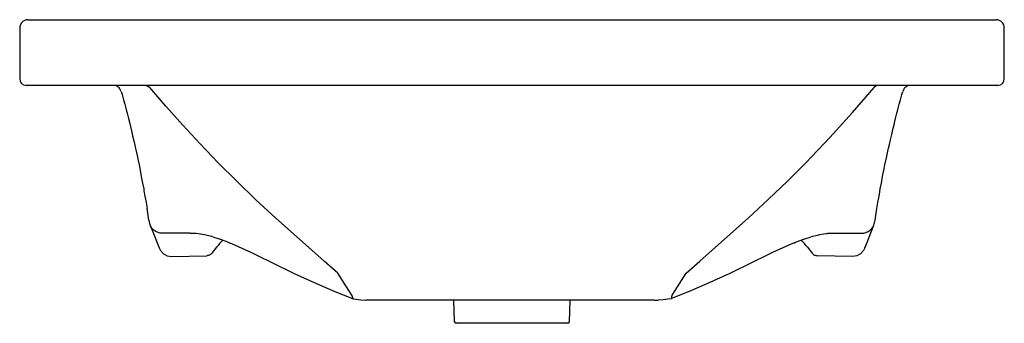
# Model space of a CAD drawing. Header units: millimetres. Extents: x 4654.965 to 4655.565, y 2575.919 to 2576.104.
import ezdxf

# ---------------------------------------------------------------- set-up
doc = ezdxf.new("R2010")
doc.units = ezdxf.units.MM
doc.layers.add('SANINDUSA', color=3, linetype='Continuous')

msp = doc.modelspace()

# ---------------------------------------------------------------- linework, layer by layer
at = {"layer": 'SANINDUSA'}
for p, q in [((4654.96959, 2576.10359), (4655.55959, 2576.10359)), ((4654.96459, 2576.09859), (4654.96459, 2576.06759)), ((4655.56459, 2576.06759), (4655.56459, 2576.09859)), ((4655.56059, 2576.06359), (4654.96859, 2576.06359)), ((4655.04331, 2575.98149), (4655.04218, 2575.98854)), ((4655.48584, 2575.98135), (4655.48699, 2575.98854)), ((4655.04331, 2575.98149), (4655.04334, 2575.98135)), ((4655.04334, 2575.98135), (4655.04375, 2575.97949)), ((4655.05719, 2575.95936), (4655.07857, 2575.95978)), ((4655.11028, 2575.95946), (4655.11277, 2575.95825)), ((4655.47199, 2575.95936), (4655.4506, 2575.95978)), ((4655.15847, 2575.9491), (4655.15858, 2575.94915)), ((4655.1779, 2575.93259), (4655.17552, 2575.93259)), ((4655.35127, 2575.93259), (4655.1779, 2575.93259)), ((4655.22955, 2575.91956), (4655.2291, 2575.93259)), ((4655.29962, 2575.91956), (4655.30007, 2575.93259)), ((4655.35127, 2575.93259), (4655.35365, 2575.93259)), ((4655.29862, 2575.91859), (4655.23055, 2575.91859))]:
    msp.add_line(p, q, dxfattribs=at)
at = {"layer": 'SANINDUSA', "flags": 128}
for points in [[(4655.02639, 2576.05993), (4655.02611, 2576.06069), (4655.02571, 2576.06139), (4655.02521, 2576.06202), (4655.02461, 2576.06257), (4655.02393, 2576.063), (4655.02319, 2576.06332), (4655.0224, 2576.06352), (4655.0216, 2576.06359)], [(4655.02639, 2576.05993), (4655.02694, 2576.05795), (4655.02781, 2576.05481), (4655.02856, 2576.05204), (4655.02918, 2576.0497), (4655.02966, 2576.04786), (4655.03001, 2576.04654), (4655.0304, 2576.045), (4655.03083, 2576.04334), (4655.0314, 2576.04106), (4655.03202, 2576.03853), (4655.03269, 2576.03579), (4655.03339, 2576.03283), (4655.0341, 2576.02979), (4655.03469, 2576.0272), (4655.03515, 2576.02518), (4655.03554, 2576.02341), (4655.03608, 2576.02091), (4655.03674, 2576.01783), (4655.03731, 2576.01509), (4655.03776, 2576.01289), (4655.03821, 2576.01065), (4655.03871, 2576.00807), (4655.03949, 2576.00397), (4655.04014, 2576.00047), (4655.04033, 2575.99939), (4655.04052, 2575.99834), (4655.04074, 2575.99709), (4655.04109, 2575.99508), (4655.04157, 2575.99224), (4655.04218, 2575.98854)], [(4655.04116, 2576.06359), (4655.04257, 2576.06327), (4655.04384, 2576.06236)], [(4655.13319, 2575.97139), (4655.12064, 2575.98263), (4655.10854, 2575.99385), (4655.09682, 2576.00513), (4655.08554, 2576.01641), (4655.07451, 2576.02787), (4655.06391, 2576.03933), (4655.05368, 2576.05084), (4655.04384, 2576.06236)], [(4655.39598, 2575.97139), (4655.40857, 2575.98267), (4655.42071, 2575.99393), (4655.4324, 2576.00518), (4655.44364, 2576.01641), (4655.45827, 2576.03171), (4655.47215, 2576.04703), (4655.48533, 2576.06236)], [(4655.48802, 2576.06359), (4655.4866, 2576.06327), (4655.48533, 2576.06236)], [(4655.48699, 2575.98854), (4655.4876, 2575.99224), (4655.48808, 2575.99508), (4655.48843, 2575.99709), (4655.48903, 2576.00047), (4655.48968, 2576.00397), (4655.49046, 2576.00807), (4655.4912, 2576.01181), (4655.49186, 2576.01509), (4655.49276, 2576.01939), (4655.49363, 2576.02341), (4655.49405, 2576.0253), (4655.49455, 2576.02752), (4655.4952, 2576.03037), (4655.49597, 2576.03364), (4655.49671, 2576.03672), (4655.4974, 2576.03957), (4655.49789, 2576.04154), (4655.49834, 2576.04334), (4655.49877, 2576.045), (4655.49917, 2576.04654), (4655.49951, 2576.04786), (4655.49999, 2576.0497), (4655.50061, 2576.05204), (4655.50136, 2576.05481), (4655.50223, 2576.05795), (4655.50278, 2576.05993)], [(4655.50758, 2576.06359), (4655.50677, 2576.06352), (4655.50599, 2576.06332), (4655.50525, 2576.063), (4655.50457, 2576.06257), (4655.50397, 2576.06203), (4655.50346, 2576.0614), (4655.50306, 2576.06069), (4655.50278, 2576.05994)], [(4655.04409, 2575.97842), (4655.04527, 2575.97544), (4655.04953, 2575.96448)], [(4655.05169, 2575.97343), (4655.05026, 2575.97352), (4655.04887, 2575.97386), (4655.04757, 2575.97445), (4655.04639, 2575.97526), (4655.04538, 2575.97626), (4655.04457, 2575.97743), (4655.04409, 2575.97842)], [(4655.47748, 2575.97343), (4655.47891, 2575.97352), (4655.4803, 2575.97386), (4655.48161, 2575.97445), (4655.48278, 2575.97526), (4655.48379, 2575.97626), (4655.4846, 2575.97743), (4655.48508, 2575.97842)], [(4655.47963, 2575.96448), (4655.48042, 2575.9665), (4655.48508, 2575.97842)], [(4655.06854, 2575.9736), (4655.06469, 2575.97359), (4655.06404, 2575.97358), (4655.0636, 2575.97357), (4655.06286, 2575.97356), (4655.06072, 2575.97353), (4655.05458, 2575.97346), (4655.05169, 2575.97343)], [(4655.06854, 2575.9736), (4655.06896, 2575.97361), (4655.06999, 2575.9736), (4655.07094, 2575.97357), (4655.07179, 2575.9735), (4655.07219, 2575.97345), (4655.07345, 2575.97327), (4655.07479, 2575.97306), (4655.07718, 2575.97262), (4655.08138, 2575.97159), (4655.08346, 2575.97097), (4655.0855, 2575.9703), (4655.08752, 2575.96959), (4655.0883, 2575.9693)], [(4655.0883, 2575.9693), (4655.08955, 2575.96883), (4655.09226, 2575.96774), (4655.09284, 2575.96749)], [(4655.15847, 2575.9491), (4655.15015, 2575.95643), (4655.13319, 2575.97139)], [(4655.37071, 2575.9491), (4655.37902, 2575.95643), (4655.39598, 2575.97139)], [(4655.43633, 2575.96749), (4655.43691, 2575.96774), (4655.43962, 2575.96883), (4655.44087, 2575.9693)], [(4655.44087, 2575.9693), (4655.44165, 2575.96959), (4655.44367, 2575.9703), (4655.44571, 2575.97097), (4655.44779, 2575.97159), (4655.44996, 2575.97216), (4655.45222, 2575.97267), (4655.45446, 2575.97308), (4655.45594, 2575.9733), (4655.45662, 2575.97341), (4655.45699, 2575.97345), (4655.45738, 2575.9735), (4655.45823, 2575.97357), (4655.45918, 2575.9736), (4655.46021, 2575.97361), (4655.46064, 2575.9736)], [(4655.46064, 2575.97359), (4655.46449, 2575.97359), (4655.46513, 2575.97358), (4655.46558, 2575.97357), (4655.46631, 2575.97356), (4655.46845, 2575.97353), (4655.4746, 2575.97346), (4655.47748, 2575.97343)], [(4655.04953, 2575.96448), (4655.05033, 2575.96294), (4655.05217, 2575.96099), (4655.05453, 2575.95975), (4655.05719, 2575.95936)], [(4655.0846, 2575.96497), (4655.08311, 2575.96313), (4655.08165, 2575.96128)], [(4655.09284, 2575.96749), (4655.09356, 2575.96719), (4655.10172, 2575.96355), (4655.1058, 2575.96164), (4655.10783, 2575.96067), (4655.10986, 2575.9597), (4655.11023, 2575.95952)], [(4655.43633, 2575.96749), (4655.43561, 2575.96719), (4655.42745, 2575.96355), (4655.42337, 2575.96164), (4655.42134, 2575.96067), (4655.41932, 2575.9597), (4655.41894, 2575.95952)], [(4655.44457, 2575.96497), (4655.44606, 2575.96313), (4655.44753, 2575.96128)], [(4655.47963, 2575.96448), (4655.47884, 2575.96294), (4655.477, 2575.96099), (4655.47464, 2575.95975), (4655.47199, 2575.95936)], [(4655.08165, 2575.96128), (4655.08136, 2575.96095), (4655.08103, 2575.96066), (4655.08067, 2575.9604), (4655.08029, 2575.96018), (4655.07988, 2575.96001), (4655.07945, 2575.95989), (4655.07902, 2575.95981), (4655.07857, 2575.95978)], [(4655.11023, 2575.95952), (4655.11778, 2575.95584), (4655.13193, 2575.94898), (4655.14579, 2575.94257), (4655.15668, 2575.9379), (4655.16735, 2575.93366)], [(4655.41894, 2575.95952), (4655.41139, 2575.95584), (4655.39724, 2575.94898), (4655.38338, 2575.94257), (4655.3725, 2575.9379), (4655.36182, 2575.93366)], [(4655.44753, 2575.96128), (4655.44782, 2575.96095), (4655.44814, 2575.96066), (4655.4485, 2575.9604), (4655.44889, 2575.96018), (4655.44929, 2575.96001), (4655.44972, 2575.95989), (4655.45016, 2575.95981), (4655.4506, 2575.95978)], [(4655.1669, 2575.93569), (4655.16513, 2575.9385), (4655.15847, 2575.9491)], [(4655.36227, 2575.93569), (4655.36404, 2575.9385), (4655.37071, 2575.9491)], [(4655.1669, 2575.93569), (4655.16691, 2575.93568), (4655.16699, 2575.9355), (4655.16701, 2575.93546), (4655.16727, 2575.93483), (4655.16759, 2575.93366)], [(4655.16762, 2575.9336), (4655.16759, 2575.9336), (4655.16755, 2575.9336), (4655.16752, 2575.93361), (4655.16748, 2575.93362), (4655.16745, 2575.93362), (4655.16742, 2575.93363), (4655.16739, 2575.93364), (4655.16735, 2575.93366)], [(4655.16759, 2575.93366), (4655.16759, 2575.93365), (4655.16762, 2575.9336)], [(4655.16762, 2575.9336), (4655.16967, 2575.93326), (4655.17252, 2575.93281), (4655.17552, 2575.93259)], [(4655.36155, 2575.9336), (4655.3595, 2575.93326), (4655.35666, 2575.93281), (4655.35365, 2575.93259)], [(4655.36155, 2575.9336), (4655.36159, 2575.9336), (4655.36162, 2575.9336), (4655.36165, 2575.93361), (4655.36169, 2575.93362), (4655.36172, 2575.93362), (4655.36175, 2575.93363), (4655.36179, 2575.93364), (4655.36182, 2575.93366)], [(4655.36191, 2575.93369), (4655.36203, 2575.93489), (4655.36221, 2575.93552), (4655.36226, 2575.93568), (4655.36227, 2575.93569)]]:
    msp.add_lwpolyline(points, dxfattribs=at)
at = {"layer": 'SANINDUSA'}
for centre, radius, start, end in [((4654.96959, 2576.09859), 0.005, 90, 180), ((4655.55959, 2576.09859), 0.005, 0, 90), ((4654.96859, 2576.06759), 0.004, 180, 270), ((4655.56059, 2576.06759), 0.004, 270, 0), ((4655.46235, 2575.9858), 0.0239, 341.99333, 349.26435), ((4655.05153, 2575.98136), 0.008, 193.00375, 201.56501), ((4655.21959, 2575.85359), 0.175, 138.60876, 140.47459), ((4655.30959, 2575.85359), 0.175, 39.52541, 41.39124), ((4655.23055, 2575.91959), 0.001, 182, 270), ((4655.29862, 2575.91959), 0.001, 270, 358)]:
    msp.add_arc(centre, radius, start, end, dxfattribs=at)

doc.saveas('drawing.dxf')
